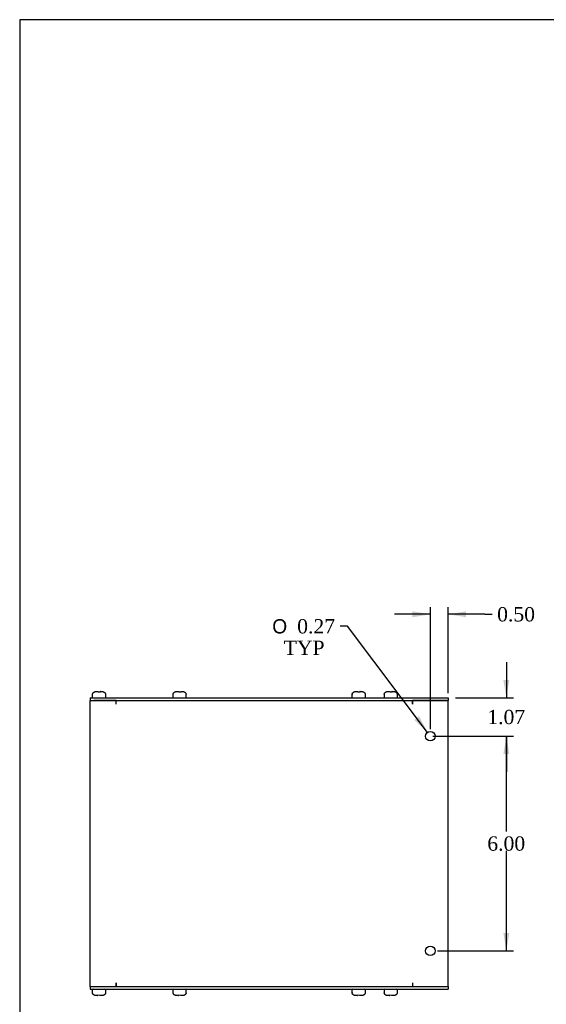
# Model space of a CAD drawing. Header units: inches. Extents: x 0.2 to 65.9, y -0.4 to 43.8.
# Tile 2 of 8: x 0.2 to 14.9, y 16.3 to 43.8. Entities that reach past the tile are written whole.
import ezdxf
from ezdxf.enums import TextEntityAlignment as Align

# ---------------------------------------------------------------- set-up
doc = ezdxf.new("R2010")
doc.units = ezdxf.units.IN
doc.header["$MEASUREMENT"] = 0
for name, color, linetype in [('COM55548-4', 7, 'Continuous'), ('COM55550-4', 7, 'Continuous'), ('Default', 7, 'Continuous'), ('SCS19491', 7, 'Continuous')]:
    doc.layers.add(name, color=color, linetype=linetype)
doc.styles.add('SEACAD_Solid_Edge_ANSI1_Symbols', font='txt')
doc.styles.add('SEACAD_Times_New_Roman', font='times.ttf')
doc.dimstyles.new('HAMMOND_(STH_-_66x44)', dxfattribs={"dimtxt": 0.4, "dimasz": 0.5, "dimexe": 0.2, "dimexo": 0.2, "dimgap": 0.1, "dimtad": 0, "dimtih": 1, "dimtoh": 1, "dimzin": 0, "dimdsep": 46, "dimtxsty": 'SEACAD_Times_New_Roman', "dimblk1": '_SE_FILLED', "dimblk2": '_SE_FILLED', "dimsah": 1, "dimcen": 0.2, "dimadec": 0, "dimazin": 0, "dimtfac": 0.8, "dimtofl": 0, "dimtmove": 0, "dimatfit": 3, "dimfxl": 1, "dimtolj": 1, "dimtzin": 0, "dimarcsym": 0})

# ---------------------------------------------------------------- blocks, each defined once
blk = doc.blocks.new('SE3')
at = {"layer": 'COM55548-4', "color": 7, "linetype": 'Continuous'}
for p, q in [((2.132, 24.887), (12.132, 24.887)), ((2.132, 24.887), (2.132, 24.815)), ((2.132, 24.815), (12.132, 24.815)), ((12.132, 24.887), (12.132, 24.815)), ((2.132, 16.815), (12.132, 16.815)), ((2.132, 16.815), (2.132, 16.743)), ((12.132, 16.815), (12.132, 16.743)), ((2.132, 16.743), (12.132, 16.743))]:
    blk.add_line(p, q, dxfattribs=at)
at = {"layer": 'COM55550-4', "color": 7, "linetype": 'Continuous'}
for p, q in [((2.132, 16.815), (2.132, 24.815)), ((2.132, 24.815), (2.132, 24.815)), ((2.865, 24.815), (2.24, 24.815)), ((2.865, 24.707), (2.865, 24.815)), ((2.865, 24.707), (2.865, 24.815)), ((12.132, 24.815), (11.132, 24.815)), ((11.132, 24.707), (11.132, 24.815)), ((11.132, 24.815), (11.132, 24.707)), ((12.132, 16.815), (12.132, 24.815)), ((2.865, 24.707), (2.865, 24.707)), ((11.132, 24.707), (11.132, 24.707)), ((2.132, 16.815), (2.132, 16.815)), ((2.24, 16.815), (2.865, 16.815)), ((2.865, 16.923), (2.865, 16.815)), ((2.865, 16.923), (2.865, 16.923)), ((2.865, 16.815), (2.865, 16.923)), ((11.132, 16.923), (11.132, 16.923)), ((11.132, 16.923), (11.132, 16.815)), ((11.132, 16.923), (11.132, 16.815)), ((11.132, 16.815), (12.132, 16.815))]:
    blk.add_line(p, q, dxfattribs=at)
for centre in [(11.632, 23.815), (11.632, 17.815)]:
    blk.add_circle(centre, 0.133, dxfattribs=at)
at = {"layer": 'SCS19491', "color": 7, "linetype": 'Continuous'}
for p, q in [((2.29, 25.062), (2.361, 25.062)), ((2.362, 25.057), (2.422, 25.056)), ((2.416, 25.062), (2.413, 25.062)), ((2.418, 25.062), (2.416, 25.062)), ((2.416, 25.062), (2.416, 25.056)), ((2.421, 25.062), (2.418, 25.062)), ((2.418, 25.056), (2.418, 25.062)), ((2.421, 25.062), (2.475, 25.062)), ((2.422, 25.056), (2.421, 25.062)), ((4.54, 25.062), (4.611, 25.062)), ((4.612, 25.057), (4.672, 25.056)), ((4.666, 25.062), (4.663, 25.062)), ((4.668, 25.062), (4.666, 25.062)), ((4.666, 25.062), (4.666, 25.056)), ((4.671, 25.062), (4.668, 25.062)), ((4.668, 25.056), (4.668, 25.062)), ((4.671, 25.062), (4.725, 25.062)), ((4.672, 25.056), (4.671, 25.062)), ((9.54, 25.062), (9.611, 25.062)), ((9.612, 25.057), (9.672, 25.056)), ((9.666, 25.062), (9.663, 25.062)), ((9.668, 25.062), (9.666, 25.062)), ((9.666, 25.062), (9.666, 25.056)), ((9.671, 25.062), (9.668, 25.062)), ((9.668, 25.056), (9.668, 25.062)), ((9.671, 25.062), (9.725, 25.062)), ((9.672, 25.056), (9.671, 25.062)), ((10.435, 25.062), (10.506, 25.062)), ((10.507, 25.057), (10.567, 25.056)), ((10.561, 25.062), (10.559, 25.062)), ((10.564, 25.062), (10.561, 25.062)), ((10.561, 25.062), (10.561, 25.056)), ((10.566, 25.062), (10.564, 25.062)), ((10.564, 25.056), (10.564, 25.062)), ((10.566, 25.062), (10.62, 25.062)), ((10.567, 25.056), (10.566, 25.062)), ((2.195, 24.972), (2.195, 24.912)), ((2.199, 24.987), (2.196, 24.987)), ((2.566, 24.987), (2.569, 24.987)), ((2.57, 24.912), (2.57, 24.972)), ((4.445, 24.972), (4.445, 24.912)), ((4.449, 24.987), (4.446, 24.987)), ((4.816, 24.987), (4.819, 24.987)), ((4.82, 24.912), (4.82, 24.972)), ((9.445, 24.972), (9.445, 24.912)), ((9.446, 24.987), (9.449, 24.987)), ((9.816, 24.987), (9.819, 24.987)), ((9.82, 24.912), (9.82, 24.972)), ((10.34, 24.972), (10.34, 24.912)), ((10.344, 24.987), (10.341, 24.987)), ((10.711, 24.987), (10.714, 24.987)), ((10.715, 24.912), (10.715, 24.972)), ((2.195, 16.718), (2.195, 16.658)), ((2.199, 16.643), (2.196, 16.643)), ((2.344, 16.568), (2.29, 16.568)), ((2.403, 16.572), (2.343, 16.573)), ((2.343, 16.573), (2.344, 16.568)), ((2.344, 16.568), (2.346, 16.568)), ((2.346, 16.573), (2.346, 16.568)), ((2.346, 16.568), (2.349, 16.568)), ((2.349, 16.568), (2.349, 16.573)), ((2.349, 16.568), (2.351, 16.568)), ((2.475, 16.568), (2.404, 16.568)), ((2.566, 16.643), (2.569, 16.643)), ((2.57, 16.658), (2.57, 16.718)), ((4.445, 16.718), (4.445, 16.658)), ((4.449, 16.643), (4.446, 16.643)), ((4.594, 16.568), (4.54, 16.568)), ((4.653, 16.572), (4.593, 16.573)), ((4.593, 16.573), (4.594, 16.568)), ((4.594, 16.568), (4.596, 16.568)), ((4.596, 16.573), (4.596, 16.568)), ((4.596, 16.568), (4.599, 16.568)), ((4.599, 16.568), (4.599, 16.573)), ((4.599, 16.568), (4.601, 16.568)), ((4.725, 16.568), (4.654, 16.568)), ((4.816, 16.643), (4.819, 16.643)), ((4.82, 16.658), (4.82, 16.718)), ((9.445, 16.718), (9.445, 16.658)), ((9.449, 16.643), (9.446, 16.643)), ((9.594, 16.568), (9.54, 16.568)), ((9.653, 16.572), (9.593, 16.573)), ((9.593, 16.573), (9.594, 16.568)), ((9.594, 16.568), (9.596, 16.568)), ((9.596, 16.573), (9.596, 16.568)), ((9.596, 16.568), (9.599, 16.568)), ((9.599, 16.568), (9.599, 16.573)), ((9.599, 16.568), (9.601, 16.568)), ((9.725, 16.568), (9.654, 16.568)), ((9.816, 16.643), (9.819, 16.643)), ((9.82, 16.658), (9.82, 16.718)), ((10.34, 16.718), (10.34, 16.658)), ((10.344, 16.643), (10.341, 16.643)), ((10.489, 16.568), (10.435, 16.568)), ((10.548, 16.572), (10.488, 16.573)), ((10.488, 16.573), (10.489, 16.568)), ((10.489, 16.568), (10.492, 16.568)), ((10.492, 16.573), (10.492, 16.568)), ((10.492, 16.568), (10.494, 16.568)), ((10.494, 16.568), (10.494, 16.573)), ((10.494, 16.568), (10.496, 16.568)), ((10.62, 16.568), (10.549, 16.568)), ((10.711, 16.643), (10.714, 16.643)), ((10.715, 16.658), (10.715, 16.718))]:
    blk.add_line(p, q, dxfattribs=at)
for centre, radius, start, end in [((2.285, 24.972), 0.09, 170.4059, 180), ((2.22, 24.912), 0.025, 180, 270), ((2.545, 24.912), 0.025, 270, 0), ((2.48, 24.972), 0.09, 0, 9.5941), ((4.535, 24.972), 0.09, 170.4059, 180), ((4.47, 24.912), 0.025, 180, 270), ((4.795, 24.912), 0.025, 270, 0), ((4.73, 24.972), 0.09, 0, 9.5941), ((9.535, 24.972), 0.09, 170.4059, 180), ((9.47, 24.912), 0.025, 180, 270), ((9.795, 24.912), 0.025, 270, 0), ((9.73, 24.972), 0.09, 0, 9.5941), ((10.43, 24.972), 0.09, 170.4059, 180), ((10.365, 24.912), 0.025, 180, 270), ((10.69, 24.912), 0.025, 270, 0), ((10.625, 24.972), 0.09, 0, 9.5941), ((2.22, 16.718), 0.025, 90, 180), ((2.285, 16.658), 0.09, 180, 189.5941), ((2.545, 16.718), 0.025, 0, 90), ((2.48, 16.658), 0.09, 350.4059, 0), ((4.47, 16.718), 0.025, 90, 180), ((4.535, 16.658), 0.09, 180, 189.5941), ((4.795, 16.718), 0.025, 0, 90), ((4.73, 16.658), 0.09, 350.4059, 0), ((9.47, 16.718), 0.025, 90, 180), ((9.535, 16.658), 0.09, 180, 189.5941), ((9.795, 16.718), 0.025, 0, 90), ((9.73, 16.658), 0.09, 350.4059, 0), ((10.365, 16.718), 0.025, 90, 180), ((10.43, 16.658), 0.09, 180, 189.5941), ((10.69, 16.718), 0.025, 0, 90), ((10.625, 16.658), 0.09, 350.4059, 0)]:
    blk.add_arc(centre, radius, start, end, dxfattribs=at)
for points in [[(2.199, 24.987), (2.199, 24.992), (2.201, 24.997), (2.204, 25.007), (2.207, 25.012), (2.212, 25.021), (2.215, 25.026), (2.222, 25.034), (2.226, 25.037), (2.234, 25.044), (2.239, 25.047), (2.248, 25.052), (2.253, 25.054), (2.263, 25.058), (2.268, 25.059), (2.279, 25.061), (2.284, 25.062), (2.29, 25.062)], [(2.475, 25.062), (2.48, 25.062), (2.486, 25.061), (2.496, 25.059), (2.502, 25.058), (2.512, 25.055), (2.517, 25.052), (2.526, 25.047), (2.53, 25.044), (2.539, 25.037), (2.542, 25.034), (2.549, 25.025), (2.553, 25.021), (2.558, 25.012), (2.56, 25.007), (2.564, 24.997), (2.565, 24.992), (2.566, 24.987)], [(4.449, 24.987), (4.449, 24.992), (4.451, 24.997), (4.454, 25.007), (4.457, 25.012), (4.462, 25.021), (4.465, 25.026), (4.472, 25.034), (4.476, 25.037), (4.484, 25.044), (4.489, 25.047), (4.498, 25.052), (4.503, 25.054), (4.513, 25.058), (4.518, 25.059), (4.529, 25.061), (4.534, 25.062), (4.54, 25.062)], [(4.725, 25.062), (4.73, 25.062), (4.736, 25.061), (4.746, 25.059), (4.752, 25.058), (4.762, 25.055), (4.767, 25.052), (4.776, 25.047), (4.78, 25.044), (4.789, 25.037), (4.792, 25.034), (4.799, 25.025), (4.803, 25.021), (4.808, 25.012), (4.81, 25.007), (4.814, 24.997), (4.815, 24.992), (4.816, 24.987)], [(9.449, 24.987), (9.449, 24.992), (9.451, 24.997), (9.454, 25.007), (9.457, 25.012), (9.462, 25.021), (9.465, 25.026), (9.472, 25.034), (9.476, 25.037), (9.484, 25.044), (9.489, 25.047), (9.498, 25.052), (9.503, 25.054), (9.513, 25.058), (9.518, 25.059), (9.529, 25.061), (9.534, 25.062), (9.54, 25.062)], [(9.725, 25.062), (9.73, 25.062), (9.736, 25.061), (9.746, 25.059), (9.752, 25.058), (9.762, 25.055), (9.767, 25.052), (9.776, 25.047), (9.78, 25.044), (9.789, 25.037), (9.792, 25.034), (9.799, 25.025), (9.803, 25.021), (9.808, 25.012), (9.81, 25.007), (9.814, 24.997), (9.815, 24.992), (9.816, 24.987)], [(10.344, 24.987), (10.345, 24.992), (10.346, 24.997), (10.35, 25.007), (10.352, 25.012), (10.357, 25.021), (10.361, 25.026), (10.367, 25.034), (10.371, 25.037), (10.38, 25.044), (10.384, 25.047), (10.393, 25.052), (10.398, 25.054), (10.408, 25.058), (10.414, 25.059), (10.424, 25.061), (10.429, 25.062), (10.435, 25.062)], [(10.62, 25.062), (10.626, 25.062), (10.631, 25.061), (10.642, 25.059), (10.647, 25.058), (10.657, 25.055), (10.662, 25.052), (10.671, 25.047), (10.676, 25.044), (10.684, 25.037), (10.688, 25.034), (10.695, 25.025), (10.698, 25.021), (10.703, 25.012), (10.705, 25.007), (10.709, 24.997), (10.71, 24.992), (10.711, 24.987)], [(2.29, 16.568), (2.284, 16.568), (2.279, 16.568), (2.268, 16.57), (2.263, 16.571), (2.253, 16.575), (2.248, 16.577), (2.239, 16.582), (2.234, 16.585), (2.226, 16.592), (2.222, 16.595), (2.215, 16.604), (2.212, 16.608), (2.207, 16.617), (2.204, 16.622), (2.201, 16.632), (2.199, 16.637), (2.199, 16.643)], [(2.566, 16.643), (2.565, 16.637), (2.564, 16.632), (2.56, 16.622), (2.558, 16.617), (2.553, 16.608), (2.549, 16.604), (2.542, 16.595), (2.539, 16.592), (2.53, 16.585), (2.526, 16.582), (2.517, 16.577), (2.512, 16.575), (2.502, 16.571), (2.496, 16.57), (2.486, 16.568), (2.48, 16.568), (2.475, 16.568)], [(4.54, 16.568), (4.534, 16.568), (4.529, 16.568), (4.518, 16.57), (4.513, 16.571), (4.503, 16.575), (4.498, 16.577), (4.489, 16.582), (4.484, 16.585), (4.476, 16.592), (4.472, 16.595), (4.465, 16.604), (4.462, 16.608), (4.457, 16.617), (4.454, 16.622), (4.451, 16.632), (4.449, 16.637), (4.449, 16.643)], [(4.816, 16.643), (4.815, 16.637), (4.814, 16.632), (4.81, 16.622), (4.808, 16.617), (4.803, 16.608), (4.799, 16.604), (4.792, 16.595), (4.789, 16.592), (4.78, 16.585), (4.776, 16.582), (4.767, 16.577), (4.762, 16.575), (4.752, 16.571), (4.746, 16.57), (4.736, 16.568), (4.73, 16.568), (4.725, 16.568)], [(9.54, 16.568), (9.534, 16.568), (9.529, 16.568), (9.518, 16.57), (9.513, 16.571), (9.503, 16.575), (9.498, 16.577), (9.489, 16.582), (9.484, 16.585), (9.476, 16.592), (9.472, 16.595), (9.465, 16.604), (9.462, 16.608), (9.457, 16.617), (9.454, 16.622), (9.451, 16.632), (9.449, 16.637), (9.449, 16.643)], [(9.816, 16.643), (9.815, 16.637), (9.814, 16.632), (9.81, 16.622), (9.808, 16.617), (9.803, 16.608), (9.799, 16.604), (9.792, 16.595), (9.789, 16.592), (9.78, 16.585), (9.776, 16.582), (9.767, 16.577), (9.762, 16.575), (9.752, 16.571), (9.746, 16.57), (9.736, 16.568), (9.73, 16.568), (9.725, 16.568)], [(10.435, 16.568), (10.429, 16.568), (10.424, 16.568), (10.414, 16.57), (10.408, 16.571), (10.398, 16.575), (10.393, 16.577), (10.384, 16.582), (10.38, 16.585), (10.371, 16.592), (10.367, 16.595), (10.36, 16.604), (10.357, 16.608), (10.352, 16.617), (10.35, 16.622), (10.346, 16.632), (10.345, 16.637), (10.344, 16.643)], [(10.711, 16.643), (10.71, 16.637), (10.709, 16.632), (10.705, 16.622), (10.703, 16.617), (10.698, 16.608), (10.695, 16.604), (10.688, 16.595), (10.684, 16.592), (10.676, 16.585), (10.671, 16.582), (10.662, 16.577), (10.657, 16.575), (10.647, 16.571), (10.642, 16.57), (10.631, 16.568), (10.626, 16.568), (10.62, 16.568)]]:
    blk.add_open_spline(points, degree=3, knots=[0, 0, 0, 0, 0.125, 0.125, 0.25, 0.25, 0.375, 0.375, 0.5, 0.5, 0.625, 0.625, 0.75, 0.75, 0.875, 0.875, 1, 1, 1, 1], dxfattribs=at)
for points in [[(2.361, 25.062), (2.361, 25.062), (2.362, 25.06), (2.362, 25.057)], [(2.413, 25.062), (2.413, 25.062), (2.413, 25.06), (2.412, 25.057)], [(4.611, 25.062), (4.611, 25.062), (4.612, 25.06), (4.612, 25.057)], [(4.663, 25.062), (4.663, 25.062), (4.663, 25.06), (4.662, 25.057)], [(9.611, 25.062), (9.611, 25.062), (9.612, 25.06), (9.612, 25.057)], [(9.663, 25.062), (9.663, 25.062), (9.663, 25.06), (9.662, 25.057)], [(10.506, 25.062), (10.506, 25.062), (10.507, 25.06), (10.507, 25.057)], [(10.559, 25.062), (10.558, 25.062), (10.558, 25.06), (10.558, 25.057)], [(2.351, 16.568), (2.352, 16.568), (2.352, 16.569), (2.352, 16.572)], [(2.404, 16.568), (2.403, 16.568), (2.403, 16.569), (2.403, 16.572)], [(4.601, 16.568), (4.602, 16.568), (4.602, 16.569), (4.602, 16.572)], [(4.654, 16.568), (4.653, 16.568), (4.653, 16.569), (4.653, 16.572)], [(9.601, 16.568), (9.602, 16.568), (9.602, 16.569), (9.602, 16.572)], [(9.654, 16.568), (9.653, 16.568), (9.653, 16.569), (9.653, 16.572)], [(10.496, 16.568), (10.497, 16.568), (10.497, 16.569), (10.498, 16.572)], [(10.549, 16.568), (10.549, 16.568), (10.548, 16.569), (10.548, 16.572)]]:
    blk.add_open_spline(points, degree=3, dxfattribs=at)
blk = doc.blocks.new('DMBLK8263')
at = {"layer": 'Default', "linetype": 'Continuous', "transparency": 16777216}
for points in [[(13.837, 25.387), (13.671, 25.387), (13.754, 24.887)], [(13.837, 23.315), (13.754, 23.815), (13.671, 23.315)]]:
    blk.add_hatch(color=7, dxfattribs=at).paths.add_polyline_path(points)
at = {"layer": 'Default', "color": 7, "linetype": 'Continuous', "transparency": 16777216}
for p, q in [((13.754, 25.887), (13.754, 24.887)), ((12.332, 24.887), (13.954, 24.887)), ((11.699, 23.815), (13.954, 23.815)), ((13.754, 23.815), (13.754, 22.815))]:
    blk.add_line(p, q, dxfattribs=at)
at = {"layer": 'Default', "color": 7, "linetype": 'Continuous', "transparency": 16777216, "style": 'SEACAD_Times_New_Roman'}
blk.add_text('1.07', height=0.4, dxfattribs=at).set_placement((13.223, 24.551), align=Align.TOP_LEFT)
blk = doc.blocks.new('_SE_FILLED')
at = {"color": 0}
blk.add_line((0, 0), (-1, 0), dxfattribs=at)
blk.add_solid([(0, 0), (-1, -0.1665), (-1, 0.1665), (0, 0)], dxfattribs=at)
blk = doc.blocks.new('DMBLK8273')
at = {"layer": 'Default', "linetype": 'Continuous', "transparency": 16777216}
for points in [[(13.837, 23.315), (13.754, 23.815), (13.671, 23.315)], [(13.837, 18.315), (13.671, 18.315), (13.754, 17.815)]]:
    blk.add_hatch(color=7, dxfattribs=at).paths.add_polyline_path(points)
at = {"layer": 'Default', "color": 7, "linetype": 'Continuous', "transparency": 16777216}
for p, q in [((11.832, 23.815), (13.954, 23.815)), ((13.754, 21.155), (13.754, 23.815)), ((13.754, 17.815), (13.754, 20.615)), ((11.832, 17.815), (13.954, 17.815))]:
    blk.add_line(p, q, dxfattribs=at)
at = {"layer": 'Default', "color": 7, "linetype": 'Continuous', "transparency": 16777216, "style": 'SEACAD_Times_New_Roman'}
blk.add_text('6.00', height=0.4, dxfattribs=at).set_placement((13.223, 21.015), align=Align.TOP_LEFT)
blk = doc.blocks.new('DMBLK8274')
at = {"layer": 'Default', "linetype": 'Continuous', "transparency": 16777216}
for points in [[(11.132, 27.306), (11.132, 27.139), (11.632, 27.222)], [(12.632, 27.306), (12.132, 27.222), (12.632, 27.139)]]:
    blk.add_hatch(color=7, dxfattribs=at).paths.add_polyline_path(points)
at = {"layer": 'Default', "color": 7, "linetype": 'Continuous', "transparency": 16777216}
for p, q in [((11.632, 24.015), (11.632, 27.422)), ((12.132, 25.015), (12.132, 27.422)), ((11.632, 27.222), (10.632, 27.222)), ((13.157, 27.222), (12.132, 27.222)), ((13.157, 27.222), (13.357, 27.222))]:
    blk.add_line(p, q, dxfattribs=at)
at = {"layer": 'Default', "color": 7, "linetype": 'Continuous', "transparency": 16777216, "style": 'SEACAD_Times_New_Roman'}
blk.add_text('0.50', height=0.4, dxfattribs=at).set_placement((13.497, 27.422), align=Align.TOP_LEFT)
blk = doc.blocks.new('DMBLK8275')
at = {"layer": 'Default', "linetype": 'Continuous', "transparency": 16777216}
blk.add_hatch(color=7, dxfattribs=at).paths.add_polyline_path([(11.185, 24.27), (11.552, 23.921), (11.318, 24.37)])
at = {"layer": 'Default', "color": 7, "linetype": 'Continuous', "transparency": 16777216}
for p, q in [((9.316, 26.886), (9.116, 26.886)), ((11.552, 23.921), (9.316, 26.886))]:
    blk.add_line(p, q, dxfattribs=at)
for s, style, p in [('O', 'SEACAD_Solid_Edge_ANSI1_Symbols', (7.219, 27.086)), ('0.27', 'SEACAD_Times_New_Roman', (7.915, 27.086)), ('TYP', 'SEACAD_Times_New_Roman', (7.538, 26.486))]:
    blk.add_text(s, height=0.4, dxfattribs=dict(at, style=style)).set_placement(p, align=Align.TOP_LEFT)
blk = doc.blocks.new('BORDER')
at = {"layer": 'Default', "color": 7, "linetype": 'Continuous'}
for p, q in [((0, 27.86), (-41.86, 27.86)), ((-41.86, 27.86), (-41.86, 0))]:
    blk.add_line(p, q, dxfattribs=at)

msp = doc.modelspace()

# ---------------------------------------------------------------- block references
at = {"layer": 'Default', "color": 7, "xscale": 1.57, "yscale": 1.57, "zscale": 1.57}
msp.add_blockref('BORDER', (65.889, 0.099), dxfattribs=at)
at = {"layer": 'Default'}
msp.add_blockref('SE3', (0, 0), dxfattribs=at)

# ---------------------------------------------------------------- dimensions: what is measured, and where the dimension line sits
at = {"layer": 'Default', "color": 7, "linetype": 'Continuous'}
dim = msp.add_linear_dim(base=(11.632, 27.222), p1=(12.132, 24.815), p2=(11.632, 23.815), text='\\A1;<>', dimstyle='HAMMOND_(STH_-_66x44)', override={"dimtmove": 1}, dxfattribs=at)
dim.commit()
dim.dimension.update_dxf_attribs({"geometry": 'DMBLK8274', "text_midpoint": (13.357, 27.222), "dimtype": 160})
dim = msp.add_diameter_dim_2p(p1=(11.712, 23.708), p2=(11.552, 23.921), text='\\A1;<>\\PTYP', dimstyle='HAMMOND_(STH_-_66x44)', dxfattribs=at)
dim.commit()
dim.dimension.update_dxf_attribs({"geometry": 'DMBLK8275', "text_midpoint": (9.116, 26.886), "dimtype": 163})
for base, p1, p2, picture, middle, dimtype in [((13.754, 23.815), (12.132, 24.887), (11.499, 23.815), 'DMBLK8263', (13.754, 24.351), 160), ((13.754, 17.815), (11.632, 17.815), (11.632, 23.815), 'DMBLK8273', (13.754, 20.815), 161)]:
    dim = msp.add_linear_dim(base=base, p1=p1, p2=p2, angle=90, text='\\A1;<>', dimstyle='HAMMOND_(STH_-_66x44)', dxfattribs=at)
    dim.commit()
    dim.dimension.update_dxf_attribs({"geometry": picture, "text_midpoint": middle, "dimtype": dimtype})

doc.saveas('drawing.dxf')
